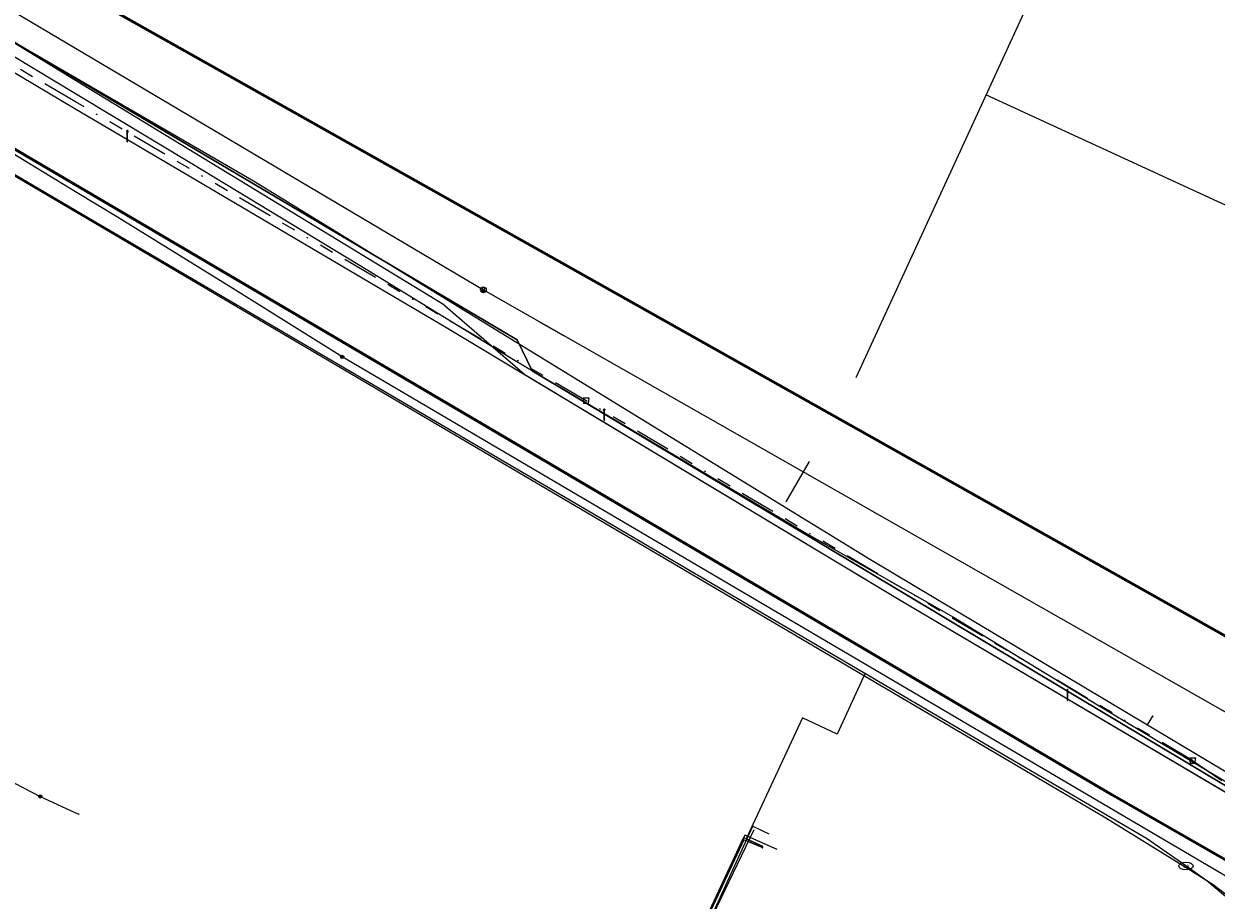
# Model space of a CAD drawing. Header units: metres. Extents: x 151922 to 154458, y 463415 to 464223.
# Tile 43 of 164: x 152311 to 152395, y 464002 to 464064. Entities that reach past the tile are written whole.
import ezdxf
from ezdxf.enums import TextEntityAlignment as Align
from ezdxf.lldxf.tags import DXFTag

# ---------------------------------------------------------------- set-up
doc = ezdxf.new("R2010")
doc.units = ezdxf.units.M
doc.linetypes.add('RI-OVERIG-SO', pattern=[17, 5, -2, 2, -2, 0, -2, 2, -2])
doc.layers.get('0').update_dxf_attribs({"lineweight": 9})
for name, color, linetype, lineweight in [('B-PV-KL-DATA-G', 90, 'KL-DATA-SO', 9), ('B-PV-KL-DATA_HULPSTUK-S', 90, 'Continuous', 9), ('B-PV-KL-DATA_KABELBED-G', 90, 'Continuous', 9), ('B-PV-KL-ET_HS-G', 10, 'KL-HS-SO', 9), ('B-PV-KL-ET_LS-G', 190, 'KL-LS-SO', 9), ('B-PV-KL-ET_LS-S', 190, 'Continuous', 9), ('B-PV-KL-ET_MS-G', 130, 'KL-MS-SO', 9), ('B-PV-KL-ET_MS_HULPSTUK-S', 130, 'Continuous', 9), ('B-PV-KL-GAS_HD-G', 30, 'KL-GAS_HD-SO', 9), ('B-PV-KL-GAS_HD_HULPSTUK-S', 30, 'Continuous', 9), ('B-PV-KL-GAS_LD-G', 50, 'KL-GAS_LD-SO', 9), ('B-PV-KL-GAS_LD_MANTELBUIS-G', 50, 'Continuous', 9), ('B-PV-KL-WATER-G', 170, 'KL-WATER-SO', 9), ('B-PV-KL-WATER-S', 170, 'Continuous', 9), ('B-PV-KL-WATER_HULPSTUK-S', 170, 'Continuous', 9), ('B-PV-RI-VRIJVERVAL-G', 210, 'RI-OVERIG-SO', 9), ('B-PV-RI-VRIJVERVAL_HULPSTUK-S', 210, 'Continuous', 9), ('N-PV-KL-WATER-G', 170, 'KL-WATER-SO', 9)]:
    doc.layers.add(name, color=color, linetype=linetype, lineweight=lineweight)
doc.styles.add('NLCS-ISO', font='txt')
doc.styles.get("Standard").update_dxf_attribs({"font": 'arial.ttf'})
tags = doc.linetypes.add('KL-DATA-SO', pattern='A,4,-1,[101,NLCS.SHX,S=0.5,R=0,X=0,Y=0],-1,4,-1,["D",Standard,S=1,R=0,X=-0.25,Y=-0.5],-1.5', length=12.5).pattern_tags.tags
tags[18] = DXFTag(74, 10)
tags = doc.linetypes.add('KL-GAS_HD-SO', pattern='A,4,-1,[69,NLCS.SHX,S=0.5,R=0,X=0,Y=0],-1,4,-1,["H",Standard,S=1,R=0,X=0,Y=-0.5],-2', length=13).pattern_tags.tags
tags[18] = DXFTag(74, 10)
tags = doc.linetypes.add('KL-GAS_LD-SO', pattern='A,4,-1,[69,NLCS.SHX,S=0.5,R=0,X=0,Y=0],-1,4,-1,["L",Standard,S=1,R=0,X=0.25,Y=-0.5],-2', length=13).pattern_tags.tags
tags[18] = DXFTag(74, 10)
tags = doc.linetypes.add('KL-HS-SO', pattern='A,4,-1,[103,NLCS.SHX,S=0.75,R=0,X=0,Y=0],-1,4,-1,["H",Standard,S=1,R=0,X=0,Y=-0.5],-2', length=13).pattern_tags.tags
tags[18] = DXFTag(74, 10)
tags = doc.linetypes.add('KL-LS-SO', pattern='A,4,-1,[103,NLCS.SHX,S=0.75,R=0,X=0,Y=0],-1,4,-1,["L",Standard,S=1,R=0,X=0,Y=-0.5],-2', length=13).pattern_tags.tags
tags[18] = DXFTag(74, 10)
tags = doc.linetypes.add('KL-MS-SO', pattern='A,4,-1,[103,NLCS.SHX,S=0.75,R=0,X=0,Y=0],-1,4,-1,["M",Standard,S=1,R=0,X=0,Y=-0.5],-2', length=13).pattern_tags.tags
tags[18] = DXFTag(74, 10)
doc.linetypes.add('KL-WATER-SO', pattern='A,7,-0.5,[168,NLCS.SHX,S=0.75,R=0,X=0.75,Y=0],-2', length=9.5)

# ---------------------------------------------------------------- blocks, each defined once
blk = doc.blocks.new('SKL-WTB_HULP_MOF-SO')
at = {"linetype": 'ByBlock', "lineweight": 18}
h = blk.add_hatch(color=0, dxfattribs=at)
h.dxf.hatch_style = 1
h.paths.add_polyline_path([(-0.5625, 0, 1), (0.5625, 0, 1)])
at = {"color": 0, "linetype": 'ByBlock', "lineweight": 18}
blk.add_circle((0, 0), 0.5625, dxfattribs=at)
at = {"color": 0, "linetype": 'ByBlock', "lineweight": 18, "style": 'NLCS-ISO', "flags": 1}
for tag, p in [('TYPE', (1.5, 0)), ('OMSCHRIJVING', (1.5, -3)), ('LABEL', (1.5, -1.5))]:
    blk.add_attdef(tag, p, '', height=1, dxfattribs=at)
blk = doc.blocks.new('SKL-WTB_HULP_SIFON-SO')
at = {"linetype": 'ByBlock', "lineweight": 18}
h = blk.add_hatch(color=0, dxfattribs=at)
h.dxf.hatch_style = 1
h.paths.add_polyline_path([(0.13, -0.53), (-0.13, -0.53), (-0.13, -0.8), (0.13, -0.8)])
at = {"color": 0, "linetype": 'ByBlock', "lineweight": 18}
blk.add_lwpolyline([(0.33, 0.8), (0.33, -0.53), (-0.33, -0.53), (-0.33, 0.8)], dxfattribs=at)
blk.add_lwpolyline([(0.13, -0.8), (-0.13, -0.8), (-0.13, -0.53), (0.13, -0.53)], close=True, dxfattribs=at)
blk.add_circle((0, 0), 1, dxfattribs=at)
at = {"color": 0, "linetype": 'ByBlock', "lineweight": 18, "style": 'NLCS-ISO', "flags": 1}
for tag, p in [('TYPE', (1.5, 0)), ('OMSCHRIJVING', (1.5, -3)), ('LABEL', (1.5, -1.5))]:
    blk.add_attdef(tag, p, '', height=1, dxfattribs=at)
blk = doc.blocks.new('SKL-WATER_BRANDKRAAN_BRANDPUT-SO')
at = {"color": 0, "linetype": 'ByBlock', "lineweight": 18}
blk.add_ellipse((0, 0), major_axis=(2.5, 0), ratio=0.54, dxfattribs=at)
at = {"color": 0, "linetype": 'ByBlock', "lineweight": 18, "style": 'NLCS-ISO'}
blk.add_text('bk', height=1.5, dxfattribs=at).set_placement((0.16, 0), align=Align.MIDDLE_CENTER)
blk = doc.blocks.new('SKL-WTB_HULP_OVERIG-SO')
at = {"color": 0, "linetype": 'ByBlock', "lineweight": 18}
for points in [[(-0.14, 0.14), (0.14, -0.14)], [(0.14, 0.14), (-0.14, -0.14)]]:
    blk.add_lwpolyline(points, dxfattribs=at)
at = {"color": 0, "linetype": 'ByBlock', "lineweight": 18, "style": 'NLCS-ISO', "flags": 1}
for tag, p in [('TYPE', (1.5, 0)), ('OMSCHRIJVING', (1.5, -3)), ('LABEL', (1.5, -1.5))]:
    blk.add_attdef(tag, p, '', height=1, dxfattribs=at)
blk = doc.blocks.new('SRI-HULP_AFVOER_OPVANG-SO')
at = {"color": 0, "linetype": 'ByBlock', "lineweight": 18}
blk.add_lwpolyline([(-0.75, -1), (-1, 1), (1, 1), (0.75, -1)], close=True, dxfattribs=at)
at = {"color": 0, "linetype": 'ByBlock', "lineweight": 18, "style": 'NLCS-ISO', "flags": 1}
for tag, p in [('TYPE', (1.5, 0)), ('OMSCHRIJVING', (1.5, -3)), ('LABEL', (1.5, -1.5))]:
    blk.add_attdef(tag, p, '', height=1, dxfattribs=at)
blk = doc.blocks.new('SKL-ET_LS_MAST-SO')
for p, q in [((-0.05, 2.07), (0.05, 2.07)), ((-0.05, -2), (0.05, -2))]:
    blk.add_line(p, q)
for points in [[(-0.18, 1.76), (-0.22, 1.76), (-0.22, 1.84), (-0.18, 1.84), (-0.18, 1.79)], [(-0.18, 1.49), (-0.22, 1.49), (-0.22, 1.57), (-0.18, 1.57), (-0.18, 1.52)], [(-0.18, 1.79), (-0.05, 1.79)], [(-0.18, 1.76), (-0.05, 1.76)], [(-0.18, 1.52), (-0.05, 1.52)], [(-0.18, 1.49), (-0.05, 1.49)], [(-0.05, -2), (-0.05, 2.07)], [(0.05, -2), (0.05, 2.07)], [(0.18, 1.92), (0.05, 1.92)], [(0.18, 1.89), (0.05, 1.89)], [(0.18, 1.66), (0.05, 1.66)], [(0.18, 1.63), (0.05, 1.63)], [(0.18, 1.39), (0.05, 1.39)], [(0.18, 1.36), (0.05, 1.36)], [(0.18, 1.89), (0.22, 1.89), (0.22, 1.97), (0.18, 1.97), (0.18, 1.92)], [(0.18, 1.63), (0.22, 1.63), (0.22, 1.71), (0.18, 1.71), (0.18, 1.66)], [(0.18, 1.36), (0.22, 1.36), (0.22, 1.44), (0.18, 1.44), (0.18, 1.39)]]:
    blk.add_lwpolyline(points)

msp = doc.modelspace()

# ---------------------------------------------------------------- linework, layer by layer
at = {"layer": 'B-PV-KL-DATA-G', "ltscale": 0.5, "flags": 128}
for points in [[(152230.478, 464109.603), (152230.183, 464108.976), (152236.019, 464105.932), (152257.747, 464093.899), (152262.306, 464091.369), (152314.733, 464060.343)], [(152314.733, 464060.343), (152345.881, 464041.91), (152346.925, 464039.726), (152402.212, 464006.663), (152418.379, 463999.312), (152426.057, 463997.658), (152427.247, 463997.663), (152428.071, 463999.485), (152429.33, 464004.199), (152432.637, 464011.482), (152435.512, 464017.096), (152438.195, 464023.014), (152439.604, 464027.095), (152442.368, 464033.2), (152442.717, 464034.023), (152445.064, 464037.893), (152445.006, 464039.419), (152463.227, 464079.161), (152464.038, 464078.756), (152464.879, 464080.616), (152464.798, 464080.653)], [(152341.526, 463961.47), (152345.154, 463969.126), (152352.922, 463987.177), (152358.497, 463998.912), (152362.587, 464007.423)], [(152344.733, 463968.689), (152354.242, 463989.648), (152362.486, 464007.646), (152363.608, 464007.124)]]:
    msp.add_lwpolyline(points, dxfattribs=at)
at = {"layer": 'B-PV-KL-DATA_KABELBED-G', "ltscale": 0.5, "flags": 128}
for points in [[(152314.7, 464050.963), (152288.081, 464066.618), (152253.975, 464086.846), (152220.752, 464105.987), (152207.78, 464112.804), (152205.421, 464113.929), (152200.491, 464116.203), (152196.807, 464117.874), (152192.072, 464119.87), (152190.724, 464120.45), (152184.766, 464123.016), (152169.238, 464129.361), (152163.226, 464131.706), (152157.214, 464133.963), (152152.416, 464135.682), (152139.443, 464139.512), (152136.065, 464140.399), (152132.64, 464141.081), (152121.389, 464142.97)], [(152194.254, 464128.264), (152195.202, 464127.091), (152196.236, 464125.993), (152197.349, 464124.975), (152198.536, 464124.044), (152199.789, 464123.206), (152201.102, 464122.464), (152201.998, 464122.029), (152204.599, 464120.798), (152209.447, 464118.611), (152224.11, 464111.587), (152232.922, 464106.56), (152235.736, 464104.977), (152243.806, 464100.272), (152294.762, 464070.073), (152314.7, 464058.23)], [(152314.733, 464060.343), (152262.306, 464091.369)], [(152283.341, 464078.611), (152314.7, 464060.42)], [(152314.7, 464060.42), (152327.28, 464053.122), (152370.783, 464026.451), (152390.299, 464014.795)], [(152427.247, 463997.663), (152426.057, 463997.658), (152418.379, 463999.312), (152402.212, 464006.663), (152346.925, 464039.726), (152345.881, 464041.91), (152314.733, 464060.343)], [(152314.7, 464058.23), (152318.395, 464056.035), (152340.836, 464042.815), (152372.926, 464023.555), (152396.32, 464009.75)], [(152401.029, 463997.105), (152398.547, 464000), (152396.638, 464002.227), (152394.945, 464003.518), (152393.146, 464004.657), (152387.066, 464008.403), (152386.965, 464008.463), (152314.7, 464050.963)], [(152390.299, 464014.795), (152390.672, 464015.394)], [(152390.299, 464014.795), (152401.977, 464007.82), (152406.705, 464004.342), (152407.756, 464002.61)], [(152309.246, 464011.298), (152312.257, 464009.743)], [(152312.257, 464009.743), (152314.7, 464008.624)], [(152314.7, 464008.624), (152314.975, 464008.498)], [(152364.194, 464006.015), (152361.932, 464007.012), (152361.234, 464005.503), (152348.775, 463978.577), (152342.817, 463965.701), (152341.169, 463962.14), (152362.068, 463952.457), (152385.635, 463941.538), (152385.41, 463940.521)], [(152363.149, 464006.141), (152361.861, 464006.69), (152354.358, 463990.656)]]:
    msp.add_lwpolyline(points, dxfattribs=at)
at = {"layer": 'B-PV-KL-ET_HS-G', "ltscale": 0.5, "flags": 128}
for points in [[(152005.552, 464162.862), (152041.878, 464156.989), (152081.858, 464150.933), (152124.701, 464143.696), (152139.53, 464141.406), (152145.873, 464139.578), (152152.994, 464137.435), (152157.849, 464135.694), (152163.886, 464133.428), (152169.922, 464131.073), (152185.479, 464124.717), (152192.795, 464121.566), (152197.546, 464119.564), (152201.258, 464117.879), (152206.203, 464115.598), (152212.696, 464112.505), (152221.606, 464107.451), (152254.83, 464088.309), (152288.942, 464068.077), (152314.733, 464052.921)], [(152005.521, 464162.766), (152041.862, 464156.891), (152081.842, 464150.835), (152124.685, 464143.598), (152139.508, 464141.308), (152145.845, 464139.482), (152152.962, 464137.339), (152157.815, 464135.6), (152163.85, 464133.334), (152169.884, 464130.981), (152185.441, 464124.625), (152192.755, 464121.474), (152197.506, 464119.472), (152201.216, 464117.789), (152206.161, 464115.508), (152212.65, 464112.417), (152221.556, 464107.365), (152254.78, 464088.223), (152288.892, 464067.991), (152314.733, 464052.806)], [(152314.733, 464052.864), (152288.917, 464068.034), (152254.805, 464088.266), (152221.581, 464107.408), (152212.673, 464112.461), (152206.182, 464115.553), (152201.237, 464117.834), (152197.526, 464119.518), (152192.775, 464121.52), (152185.46, 464124.671), (152169.903, 464131.027), (152163.868, 464133.381), (152157.832, 464135.647), (152152.978, 464137.387), (152145.859, 464139.53), (152139.519, 464141.357), (152124.693, 464143.647), (152119.615, 464144.505)], [(152656.637, 464020.43), (152646.573, 464017.052), (152609.391, 464002.449), (152604.368, 464000.045), (152591.08, 463994.479), (152573.226, 463986.181), (152565.319, 463981.437), (152511.974, 463953.976), (152496.782, 463946.38), (152492.283, 463946.714), (152474.096, 463959.726), (152469.438, 463964.23), (152456.709, 463974.544), (152453.896, 463977.656), (152451.942, 463980.148), (152450.258, 463982.827), (152448.862, 463985.669), (152447.769, 463988.639), (152446.992, 463991.709), (152446.778, 463992.75), (152446.304, 463993.243), (152437.721, 463998.392), (152426.895, 464003.595), (152405.98, 464015.376), (152315.513, 464066.257), (152314.733, 464066.685)], [(152658.646, 464021.052), (152646.59, 464017.005), (152609.411, 464002.403), (152604.39, 464000), (152591.1, 463994.433), (152573.249, 463986.137), (152565.343, 463981.393), (152511.997, 463953.931), (152496.792, 463946.329), (152492.265, 463946.665), (152474.064, 463959.687), (152469.405, 463964.193), (152456.675, 463974.508), (152453.858, 463977.624), (152451.901, 463980.119), (152450.214, 463982.803), (152448.816, 463985.649), (152447.721, 463988.624), (152446.943, 463991.698), (152446.732, 463992.726), (152446.273, 463993.204), (152437.697, 463998.348), (152426.872, 464003.551), (152405.955, 464015.332), (152315.489, 464066.213), (152314.733, 464066.627)], [(152656.672, 464020.337), (152646.607, 464016.958), (152609.431, 464002.357), (152604.519, 464000), (152591.12, 463994.387), (152573.272, 463986.093), (152565.367, 463981.349), (152512.02, 463953.886), (152496.802, 463946.278), (152492.247, 463946.616), (152474.032, 463959.648), (152469.372, 463964.156), (152456.641, 463974.472), (152453.82, 463977.592), (152451.86, 463980.09), (152450.17, 463982.779), (152448.77, 463985.629), (152447.673, 463988.609), (152446.894, 463991.687), (152446.686, 463992.702), (152446.242, 463993.165), (152437.673, 463998.304), (152426.849, 464003.507), (152405.93, 464015.288), (152315.465, 464066.169), (152314.733, 464066.57)], [(152314.733, 464052.921), (152344.56, 464035.394), (152387.83, 464009.919), (152405.129, 464000), (152420.522, 463991.581), (152449.998, 463971.252), (152520.496, 463929.73), (152535.226, 463937.58), (152549.855, 463945.796), (152593.44, 463967.033), (152622.731, 463979.717), (152657.482, 463993.765), (152720.782, 464013.379), (152749.85, 464020.734), (152781.277, 464027.937), (152854.802, 464040.074), (152908.205, 464046.628), (152986.263, 464048.368), (153000, 464048.232)], [(154217.325, 463594.831), (154199.464, 463607.851), (154174.772, 463625.744), (154138.46, 463650.947), (154122.54, 463662.087), (154086.172, 463686.18), (154063.405, 463701.058), (154020.381, 463727.137), (154000, 463739.029), (153979.421, 463750), (153959.461, 463760.149), (153937.282, 463770.929), (153921.038, 463778.193), (153909.918, 463783.29), (153863.492, 463805.295), (153845.507, 463815.329), (153833.914, 463821.923), (153804.856, 463836.765), (153777.857, 463851.011), (153726.497, 463876.685), (153698.876, 463888.515), (153630.013, 463912.221), (153545.355, 463937.298), (153500, 463949.418), (153477.115, 463955.58), (153472.948, 463954.084), (153397.664, 463972.899), (153389.981, 463974.891), (153297.059, 464000), (153230.927, 464016.101), (153191.767, 464024.924), (153127.848, 464037.602), (153078.676, 464043.845), (153033.425, 464046.759), (153000, 464048.182), (152986.263, 464048.318), (152908.209, 464046.578), (152854.809, 464040.024), (152781.287, 464027.888), (152749.862, 464020.685), (152720.796, 464013.331), (152657.499, 463993.718), (152622.75, 463979.671), (152593.461, 463966.988), (152549.878, 463945.752), (152535.25, 463937.536), (152520.495, 463929.673), (152449.971, 463971.21), (152420.496, 463991.538), (152405.025, 464000), (152387.805, 464009.876), (152344.535, 464035.351), (152314.733, 464052.864)], [(152314.733, 464052.806), (152344.51, 464035.308), (152387.78, 464009.833), (152404.92, 464000), (152420.47, 463991.495), (152449.944, 463971.168), (152520.494, 463929.616), (152535.274, 463937.492), (152549.901, 463945.708), (152593.482, 463966.943), (152622.769, 463979.625), (152657.516, 463993.671), (152720.81, 464013.283), (152749.874, 464020.636), (152781.297, 464027.839), (152854.816, 464039.974), (152908.213, 464046.528), (152986.263, 464048.268), (153000, 464048.132)]]:
    msp.add_lwpolyline(points, dxfattribs=at)
at = {"layer": 'B-PV-KL-ET_LS-G', "ltscale": 0.5, "flags": 128}
for points in [[(152231.262, 464109.182), (152253.958, 464095.303), (152266.425, 464087.914), (152309.889, 464063.174), (152314.733, 464060.223)], [(152314.733, 464060.223), (152340.629, 464044.447), (152346.409, 464039.471), (152372.927, 464023.556), (152396.452, 464009.673), (152397.718, 464008.794), (152398.957, 464007.878), (152400.033, 464007.04), (152400.134, 464007.007), (152400.24, 464007.012), (152400.338, 464007.054), (152400.415, 464007.126), (152402.218, 464009.571), (152402.36, 464009.64), (152402.518, 464009.628), (152402.608, 464009.574), (152402.809, 464009.404)], [(152363.183, 464006.214), (152361.824, 464006.848), (152340.566, 463961.244), (152339.677, 463961.465), (152339.668, 463961.447)]]:
    msp.add_lwpolyline(points, dxfattribs=at)
at = {"layer": 'B-PV-KL-ET_MS-G', "ltscale": 0.5, "flags": 128}
for points in [[(152314.733, 464052.359), (152309.728, 464055.399), (152301.727, 464060.185), (152293.694, 464064.916), (152225.929, 464104.623), (152221.041, 464107.391), (152216.062, 464109.993), (152210.998, 464112.427), (152205.856, 464114.69), (152200.64, 464116.78)], [(152333.534, 464040.719), (152325.632, 464045.666), (152317.696, 464050.559), (152314.733, 464052.359)], [(152420.161, 463989.827), (152333.534, 464040.719)]]:
    msp.add_lwpolyline(points, dxfattribs=at)
at = {"layer": 'B-PV-KL-GAS_HD-G', "ltscale": 0.5, "flags": 128}
for points in [[(152170.714, 464140.088), (152179.641, 464136.748), (152193.05, 464130.831), (152207.584, 464123.949), (152221.93, 464116.682), (152236.412, 464108.854), (152314.733, 464062.472)], [(152314.733, 464062.472), (152343.49, 464045.442), (152403.752, 464011.181), (152426.896, 463997.472)]]:
    msp.add_lwpolyline(points, dxfattribs=at)
at = {"layer": 'B-PV-KL-GAS_LD-G', "ltscale": 0.5, "flags": 128}
for points in [[(152230.971, 464108.198), (152231.857, 464107.686), (152242.455, 464101.51), (152252.688, 464095.337), (152262.977, 464089.29), (152273.335, 464083.264), (152283.807, 464077.317), (152294.213, 464071.438), (152304.577, 464065.388), (152314.733, 464059.284)], [(152314.733, 464059.284), (152323.061, 464054.278), (152335.334, 464046.839), (152345.607, 464040.528), (152366.16, 464028.34), (152376.62, 464022.37), (152386.79, 464016.2), (152396.44, 464010.42), (152406.14, 464002.04), (152413.76, 463992.69), (152415.953, 463989.864)], [(152363.183, 464006.214), (152361.823, 464006.848), (152341.025, 463962.23), (152340.49, 463962.261)]]:
    msp.add_lwpolyline(points, dxfattribs=at)
at = {"layer": 'B-PV-KL-GAS_LD_MANTELBUIS-G', "ltscale": 0.5, "flags": 128}
for points in [[(152347.402, 464043.218), (152349.142, 464042.229)], [(152366.448, 464033.344), (152364.813, 464030.518)], [(152366.448, 464033.344), (152364.813, 464030.518)]]:
    msp.add_lwpolyline(points, dxfattribs=at)
at = {"layer": 'B-PV-KL-WATER-G', "ltscale": 0.5, "flags": 128}
for points in [[(152314.733, 464051.038), (152290.653, 464065.203), (152274.464, 464074.954), (152246.632, 464091.237), (152229.876, 464101.082), (152227.755, 464102.36)], [(152393.019, 464004.849), (152390.243, 464006.793), (152379.546, 464013.041), (152349.536, 464030.649), (152319.621, 464048.163), (152314.733, 464051.038)], [(152370.409, 464018.402), (152370.282, 464018.186), (152368.423, 464014.142), (152365.976, 464015.283), (152362.005, 464006.763), (152363.183, 464006.214)], [(152412.593, 463981.61), (152398.744, 464000.025), (152397.433, 464001.336), (152394.499, 464003.812), (152393.019, 464004.849)]]:
    msp.add_lwpolyline(points, dxfattribs=at)
at = {"layer": 'B-PV-RI-VRIJVERVAL-G', "ltscale": 0.5, "flags": 128}
for points in [[(152314.733, 464058.688), (152305.67, 464063.99)], [(152350.73, 464037.63), (152314.733, 464058.688)], [(152393.48, 464012.27), (152350.73, 464037.63)], [(152393.48, 464012.27), (152434.12, 463984.83)]]:
    msp.add_lwpolyline(points, dxfattribs=at)
at = {"layer": 'N-PV-KL-WATER-G', "ltscale": 0.5, "flags": 128}
for points in [[(152386.471, 464075.597), (152369.734, 464039.251)], [(152409.791, 464044.973), (152378.916, 464059.19)]]:
    msp.add_lwpolyline(points, dxfattribs=at)

# ---------------------------------------------------------------- block references
at = {"layer": 'B-PV-KL-DATA_HULPSTUK-S', "xscale": 0.2, "yscale": 0.2, "zscale": 0.2}
for name, p in [('SKL-WTB_HULP_OVERIG-SO', (152390.672, 464015.394)), ('SKL-WTB_HULP_OVERIG-SO', (152390.299, 464014.795)), ('SKL-WTB_HULP_OVERIG-SO', (152390.299, 464014.795)), ('SKL-WTB_HULP_OVERIG-SO', (152390.299, 464014.795)), ('SKL-WTB_HULP_MOF-SO', (152312.257, 464009.743)), ('SKL-WTB_HULP_OVERIG-SO', (152312.257, 464009.743)), ('SKL-WTB_HULP_OVERIG-SO', (152312.257, 464009.743)), ('SKL-WTB_HULP_OVERIG-SO', (152314.975, 464008.498)), ('SKL-WTB_HULP_OVERIG-SO', (152363.149, 464006.141))]:
    msp.add_blockref(name, p, dxfattribs=at)
at = {"layer": 'B-PV-KL-ET_LS-S', "xscale": 0.2, "yscale": 0.2, "zscale": 0.2}
for p in [(152318.399, 464056.285), (152352.01, 464036.64), (152384.68, 464016.9)]:
    msp.add_blockref('SKL-ET_LS_MAST-SO', p, dxfattribs=at)
at = {"layer": 'B-PV-KL-ET_MS_HULPSTUK-S', "xscale": 0.2, "yscale": 0.2, "zscale": 0.2}
msp.add_blockref('SKL-WTB_HULP_MOF-SO', (152333.534, 464040.719), dxfattribs=at)
at = {"layer": 'B-PV-KL-GAS_HD_HULPSTUK-S', "xscale": 0.2, "yscale": 0.2, "zscale": 0.2}
msp.add_blockref('SKL-WTB_HULP_SIFON-SO', (152343.49, 464045.442), dxfattribs=at)
at = {"layer": 'B-PV-KL-WATER-S', "xscale": 0.2, "yscale": 0.2, "zscale": 0.2}
msp.add_blockref('SKL-WATER_BRANDKRAAN_BRANDPUT-SO', (152393.019, 464004.849), dxfattribs=at)
at = {"layer": 'B-PV-KL-WATER_HULPSTUK-S', "xscale": 0.2, "yscale": 0.2, "zscale": 0.2}
msp.add_blockref('SKL-WTB_HULP_OVERIG-SO', (152370.409, 464018.402), dxfattribs=at)
at = {"layer": 'B-PV-RI-VRIJVERVAL_HULPSTUK-S', "xscale": 0.2, "yscale": 0.2, "zscale": 0.2}
for p in [(152350.73, 464037.63), (152393.48, 464012.27)]:
    msp.add_blockref('SRI-HULP_AFVOER_OPVANG-SO', p, dxfattribs=at)

doc.saveas('drawing.dxf')
